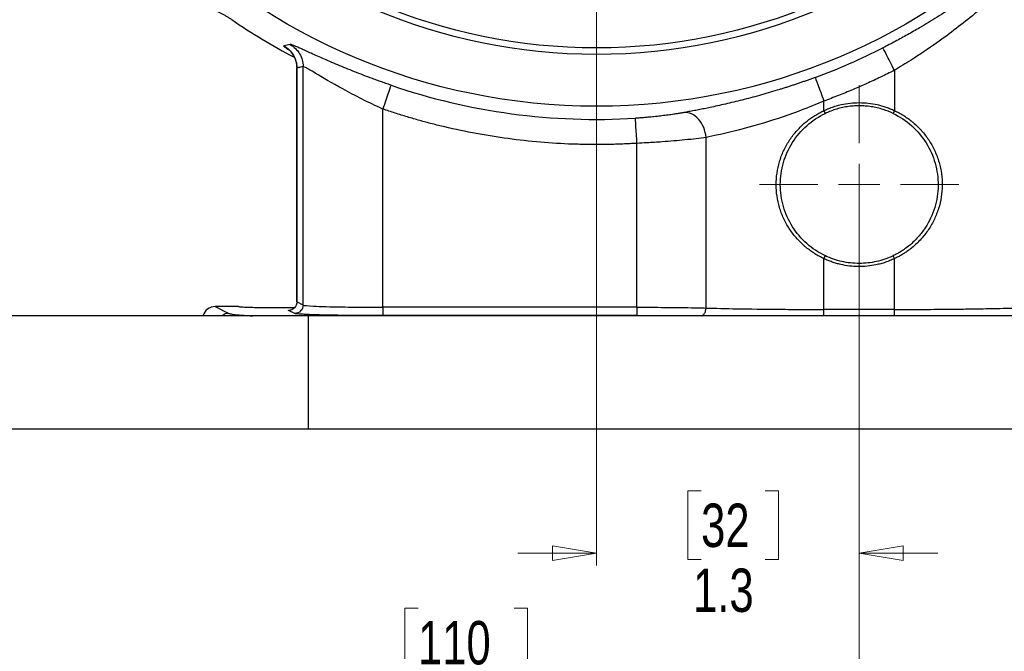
# Model space of a CAD drawing. Header units: inches. Extents: x 0.6 to 16.3, y 0.2 to 11.5.
# Tile 3 of 20: x 2.2 to 5.3, y 4 to 6.1. Entities that reach past the tile are written whole.
import ezdxf

# ---------------------------------------------------------------- set-up
doc = ezdxf.new("R2010")
doc.units = ezdxf.units.IN
doc.header["$MEASUREMENT"] = 0
doc.styles.add('SLDTEXTSTYLE0', font='TXT', dxfattribs={"width": 0.75})
doc.dimstyles.new('SLDDIMSTYLE0', dxfattribs={"dimtxt": 0.137795, "dimasz": 0.14, "dimexe": 0, "dimexo": 0.0625, "dimgap": 0.034449, "dimtad": 0, "dimdec": 1, "dimlfac": 1.5, "dimrnd": 1e-09, "dimzin": 12, "dimdsep": 46, "dimtxsty": 'SLDTEXTSTYLE0', "dimblk1": 'CLOSED', "dimblk2": 'CLOSED', "dimsah": 1, "dimcen": 0.09, "dimadec": 0, "dimazin": 3, "dimtfac": 1, "dimtdec": 1, "dimtofl": 0, "dimtmove": 0, "dimatfit": 3, "dimldrblk": 'CLOSED', "dimfxl": 0, "dimfrac": 2, "dimtolj": 1, "dimtzin": 12, "dimarcsym": 0})
doc.dimstyles.new('SLDDIMSTYLE2', dxfattribs={"dimtxt": 0.137795, "dimasz": 0.14, "dimexe": 0, "dimexo": 0.0625, "dimgap": 0.034449, "dimtad": 0, "dimdec": 1, "dimlfac": 1.5, "dimrnd": 1e-09, "dimzin": 12, "dimdsep": 46, "dimtxsty": 'SLDTEXTSTYLE0', "dimblk1": 'CLOSED', "dimblk2": 'CLOSED', "dimsah": 1, "dimcen": 0.09, "dimadec": 0, "dimazin": 3, "dimtfac": 1, "dimtofl": 0, "dimtmove": 0, "dimatfit": 3, "dimldrblk": 'CLOSED', "dimfxl": 0, "dimfrac": 2, "dimtolj": 1, "dimtzin": 12, "dimarcsym": 0})
doc.dimstyles.new('SLDDIMSTYLE4', dxfattribs={"dimtxt": 0.137795, "dimasz": 0.14, "dimexe": 0, "dimexo": 0.0625, "dimgap": 0.034449, "dimtad": 0, "dimtih": 1, "dimtoh": 1, "dimdec": 1, "dimlfac": 1.5, "dimrnd": 1e-09, "dimzin": 12, "dimdsep": 46, "dimtxsty": 'SLDTEXTSTYLE0', "dimblk1": 'CLOSED', "dimblk2": 'CLOSED', "dimsah": 1, "dimcen": 0.09, "dimadec": 0, "dimazin": 3, "dimtfac": 1, "dimtdec": 1, "dimtofl": 0, "dimtmove": 0, "dimatfit": 3, "dimldrblk": 'CLOSED', "dimfxl": 0, "dimfrac": 2, "dimtolj": 1, "dimtzin": 12, "dimarcsym": 0})
doc.dimstyles.new('SLDDIMSTYLE5', dxfattribs={"dimtxt": 0.137795, "dimasz": 0.14, "dimexe": 0, "dimexo": 0.0625, "dimgap": 0.034449, "dimtad": 0, "dimdec": 1, "dimlfac": 1.5, "dimrnd": 1e-09, "dimzin": 12, "dimdsep": 46, "dimtxsty": 'SLDTEXTSTYLE0', "dimblk1": 'CLOSED', "dimblk2": 'CLOSED', "dimsah": 1, "dimcen": 0.09, "dimadec": 0, "dimazin": 3, "dimtfac": 1, "dimtmove": 0, "dimatfit": 0, "dimldrblk": 'CLOSED', "dimfxl": 0, "dimfrac": 2, "dimtolj": 1, "dimtzin": 12, "dimarcsym": 0})

# ---------------------------------------------------------------- blocks, each defined once
blk = doc.blocks.new('_Closed')
at = {"color": 0, "linetype": 'ByBlock', "lineweight": -2}
for p, q in [((-1, 0.166667), (0, 0)), ((-1, 0.166667), (-1, -0.166667)), ((0, 0), (-1, -0.166667)), ((0, 0), (-1, 0))]:
    blk.add_line(p, q, dxfattribs=at)
blk = doc.blocks.new('_D_5')
at = {"color": 7, "linetype": 'Continuous', "lineweight": 0}
for p, q in [((3.3014, 9.8005), (1.2187, 9.8005)), ((1.2581, 9.8005), (1.2581, 9.1359)), ((1.1054, 9.1079), (1.0634, 9.1079)), ((1.0634, 9.1079), (1.0634, 8.8892)), ((1.4108, 9.1079), (1.4528, 9.1079)), ((1.4528, 9.1079), (1.4528, 8.8892)), ((1.0634, 8.8892), (1.1054, 8.8892)), ((1.4528, 8.8892), (1.4108, 8.8892)), ((1.2581, 4.7508), (1.2581, 8.683)), ((1.8519, 4.7508), (1.2187, 4.7508))]:
    blk.add_line(p, q, dxfattribs=at)
at = {"color": 7, "linetype": 'Continuous', "lineweight": 18, "xscale": 0.14, "yscale": 0.14}
for p, rotation in [((1.2581, 9.8005), 90.0000000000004), ((1.2581, 4.7508), 270.0000000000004)]:
    blk.add_blockref('_Closed', p, dxfattribs=dict(at, rotation=rotation))
at = {"color": 7, "linetype": 'Continuous', "lineweight": 18, "char_height": 0.1378, "attachment_point": 1, "style": 'SLDTEXTSTYLE0'}
for s, insert in [('192', (1.1054, 9.0668)), ('7.6', (1.1308, 8.8606))]:
    blk.add_mtext(s, dxfattribs=dict(at, insert=insert))
blk = doc.blocks.new('_D_6')
at = {"color": 7, "linetype": 'Continuous', "lineweight": 0}
for p, q in [((1.9649, 7.1492), (1.9649, 3.9449)), ((4.8515, 5.4881), (4.8515, 3.9449)), ((3.4518, 4.1828), (3.4098, 4.1828)), ((3.4098, 4.1828), (3.4098, 3.964)), ((3.7572, 4.1828), (3.7992, 4.1828)), ((3.7992, 4.1828), (3.7992, 3.964)), ((1.9649, 3.9843), (3.289, 3.9843)), ((4.8515, 3.9843), (3.9201, 3.9843)), ((3.4098, 3.964), (3.4518, 3.964)), ((3.7992, 3.964), (3.7572, 3.964))]:
    blk.add_line(p, q, dxfattribs=at)
at = {"color": 7, "linetype": 'Continuous', "lineweight": 18, "xscale": 0.14, "yscale": 0.14, "rotation": 180.0000000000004}
blk.add_blockref('_Closed', (1.9649, 3.9843), dxfattribs=at)
at = {"color": 7, "linetype": 'Continuous', "lineweight": 18, "xscale": 0.14, "yscale": 0.14}
blk.add_blockref('_Closed', (4.8515, 3.9843), dxfattribs=at)
at = {"color": 7, "linetype": 'Continuous', "lineweight": 18, "char_height": 0.1378, "attachment_point": 1, "style": 'SLDTEXTSTYLE0'}
for s, insert in [('110', (3.4518, 4.1416)), ('4.3', (3.4772, 3.9355))]:
    blk.add_mtext(s, dxfattribs=dict(at, insert=insert))
blk = doc.blocks.new('_D_7')
at = {"color": 7, "linetype": 'Continuous', "lineweight": 0}
for p, q in [((4.8515, 5.1721), (4.8515, 3.3728)), ((1.7715, 4.7114), (1.7715, 3.3728)), ((2.8424, 3.6106), (2.8005, 3.6106)), ((2.8005, 3.6106), (2.8005, 3.3919)), ((3.1479, 3.6106), (3.1899, 3.6106)), ((3.1899, 3.6106), (3.1899, 3.3919)), ((1.7715, 3.4122), (2.6796, 3.4122)), ((4.8515, 3.4122), (3.3107, 3.4122)), ((2.8005, 3.3919), (2.8424, 3.3919)), ((3.1899, 3.3919), (3.1479, 3.3919))]:
    blk.add_line(p, q, dxfattribs=at)
at = {"color": 7, "linetype": 'Continuous', "lineweight": 18, "xscale": 0.14, "yscale": 0.14, "rotation": 180.0000000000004}
blk.add_blockref('_Closed', (1.7715, 3.4122, -1.0652), dxfattribs=at)
at = {"color": 7, "linetype": 'Continuous', "lineweight": 18, "xscale": 0.14, "yscale": 0.14}
blk.add_blockref('_Closed', (4.8515, 3.4122, -1.0652), dxfattribs=at)
at = {"color": 7, "linetype": 'Continuous', "lineweight": 18, "char_height": 0.1378, "attachment_point": 1, "style": 'SLDTEXTSTYLE0'}
for s, insert in [('117', (2.8424, 3.5695)), ('4.6', (2.8679, 3.3633))]:
    blk.add_mtext(s, dxfattribs=dict(at, insert=insert))
blk = doc.blocks.new('_D_8')
at = {"color": 7, "linetype": 'Continuous', "lineweight": 0}
for p, q in [((4.0182, 7.179), (4.0182, 4.3177)), ((4.8515, 5.1721), (4.8515, 4.3177)), ((4.35, 4.5555), (4.308, 4.5555)), ((4.308, 4.5555), (4.308, 4.3368)), ((4.5537, 4.5555), (4.5956, 4.5555)), ((4.5956, 4.5555), (4.5956, 4.3368)), ((4.0182, 4.3571), (3.7682, 4.3571)), ((4.8515, 4.3571), (5.1015, 4.3571)), ((4.308, 4.3368), (4.35, 4.3368)), ((4.5956, 4.3368), (4.5537, 4.3368))]:
    blk.add_line(p, q, dxfattribs=at)
at = {"color": 7, "linetype": 'Continuous', "lineweight": 18, "xscale": 0.14, "yscale": 0.14}
blk.add_blockref('_Closed', (4.0182, 4.3571, -1.0652), dxfattribs=at)
at = {"color": 7, "linetype": 'Continuous', "lineweight": 18, "xscale": 0.14, "yscale": 0.14, "rotation": 180.0000000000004}
blk.add_blockref('_Closed', (4.8515, 4.3571, -1.0652), dxfattribs=at)
at = {"color": 7, "linetype": 'Continuous', "lineweight": 18, "char_height": 0.1378, "attachment_point": 1, "style": 'SLDTEXTSTYLE0'}
for s, insert in [('32', (4.35, 4.5144)), ('1.3', (4.3246, 4.3082))]:
    blk.add_mtext(s, dxfattribs=dict(at, insert=insert))
blk = doc.blocks.new('_D_9')
at = {"color": 7, "linetype": 'Continuous', "lineweight": 0}
for p, q in [((4.8515, 5.1721), (4.8515, 3.3728)), ((7.9315, 4.7114), (7.9315, 3.3728)), ((6.4005, 3.6106), (6.3585, 3.6106)), ((6.3585, 3.6106), (6.3585, 3.3919)), ((6.706, 3.6106), (6.748, 3.6106)), ((6.748, 3.6106), (6.748, 3.3919)), ((4.8515, 3.4122), (6.2377, 3.4122)), ((7.9315, 3.4122), (6.8688, 3.4122)), ((6.3585, 3.3919), (6.4005, 3.3919)), ((6.748, 3.3919), (6.706, 3.3919))]:
    blk.add_line(p, q, dxfattribs=at)
at = {"color": 7, "linetype": 'Continuous', "lineweight": 18, "xscale": 0.14, "yscale": 0.14, "rotation": 180.0000000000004}
blk.add_blockref('_Closed', (4.8515, 3.4122, -1.0652), dxfattribs=at)
at = {"color": 7, "linetype": 'Continuous', "lineweight": 18, "xscale": 0.14, "yscale": 0.14}
blk.add_blockref('_Closed', (7.9315, 3.4122, -1.0652), dxfattribs=at)
at = {"color": 7, "linetype": 'Continuous', "lineweight": 18, "char_height": 0.1378, "attachment_point": 1, "style": 'SLDTEXTSTYLE0'}
for s, insert in [('117', (6.4005, 3.5695)), ('4.6', (6.426, 3.3633))]:
    blk.add_mtext(s, dxfattribs=dict(at, insert=insert))
blk = doc.blocks.new('_D_10')
at = {"color": 7, "linetype": 'Continuous', "lineweight": 0}
for p, q in [((3.45, 7.7472), (1.5074, 7.7472)), ((1.5468, 7.7472), (1.5468, 6.234)), ((1.3941, 6.206), (1.3521, 6.206)), ((1.3521, 6.206), (1.3521, 5.9873)), ((1.6995, 6.206), (1.7415, 6.206)), ((1.7415, 6.206), (1.7415, 5.9873)), ((1.3521, 5.9873), (1.3941, 5.9873)), ((1.7415, 5.9873), (1.6995, 5.9873)), ((1.5468, 4.7508), (1.5468, 5.7811)), ((1.7322, 4.7508), (1.5074, 4.7508))]:
    blk.add_line(p, q, dxfattribs=at)
at = {"color": 7, "linetype": 'Continuous', "lineweight": 18, "xscale": 0.14, "yscale": 0.14}
for p, rotation in [((1.5468, 7.7472, -1.0652), 90.0000000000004), ((1.5468, 4.7508, -1.0652), 270.0000000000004)]:
    blk.add_blockref('_Closed', p, dxfattribs=dict(at, rotation=rotation))
at = {"color": 7, "linetype": 'Continuous', "lineweight": 18, "char_height": 0.1378, "attachment_point": 1, "style": 'SLDTEXTSTYLE0'}
for s, insert in [('114', (1.3941, 6.1649)), ('4.5', (1.4195, 5.9587))]:
    blk.add_mtext(s, dxfattribs=dict(at, insert=insert))
blk = doc.blocks.new('SW_CENTERMARKSYMBOL_1')
at = {"color": 0, "linetype": 'Continuous', "lineweight": 18}
for p, q in [((0, 0.1312), (0, 0.316)), ((0, 0), (0, 0.0656)), ((-0.1312, 0), (-0.316, 0)), ((0, 0), (-0.0656, 0)), ((0, 0), (0, -0.0656)), ((0, 0), (0.0656, 0)), ((0.1312, 0), (0.316, 0)), ((0, -0.1312), (0, -0.316))]:
    blk.add_line(p, q, dxfattribs=at)

msp = doc.modelspace()

# ---------------------------------------------------------------- linework, layer by layer
at = {"color": 7, "linetype": 'Continuous', "lineweight": 25}
for p, q in [((3.0672, 5.8982), (3.0672, 5.1547)), ((3.0675, 5.1548), (3.0675, 5.8981)), ((3.0873, 5.1449), (3.0873, 5.9023)), ((4.9633, 5.8906), (4.9633, 5.7626)), ((4.7398, 5.7626), (4.7398, 5.7928)), ((3.3403, 5.138), (3.3403, 5.7674)), ((4.7441, 5.7536), (4.7398, 5.7626)), ((4.9633, 5.7626), (4.959, 5.7536)), ((4.1465, 5.138), (4.1465, 5.6585)), ((4.3658, 5.1356), (4.3658, 5.677)), ((4.7398, 5.2923), (4.7441, 5.3014)), ((4.7398, 5.131), (4.7398, 5.2923)), ((4.9633, 5.2923), (4.959, 5.3014)), ((4.9633, 5.131), (4.9633, 5.2923)), ((3.0873, 5.1449), (3.0675, 5.1548)), ((2.8082, 5.1405), (2.852, 5.1186)), ((2.8825, 5.1405), (2.8082, 5.1405)), ((3.0607, 5.1183), (3.0409, 5.1282)), ((4.1465, 5.138), (3.3403, 5.138)), ((4.9633, 5.131), (4.7398, 5.131)), ((3.1049, 5.1108), (1.7715, 5.1108)), ((3.1049, 4.7508), (3.1049, 5.1108)), ((6.5982, 5.1108), (3.1049, 5.1108)), ((4.1465, 5.1113), (3.3403, 5.1113)), ((3.1049, 4.7508), (1.7715, 4.7508)), ((6.5982, 4.7508), (3.1049, 4.7508))]:
    msp.add_line(p, q, dxfattribs=at)
for radius in [1.9709, 1.8063, 1.7857]:
    msp.add_circle((4.0182, 7.7472), radius, dxfattribs=at)
for radius, start, end in [(2.0533, 235.6839, 242.1326), (2.0034, 290.2646, 296.9778), (2.0127, 251.0991, 273.5144)]:
    msp.add_arc((4.0182, 7.7472), radius, start, end, dxfattribs=at)
msp.add_ellipse((2.8082, 5.1004), major_axis=(0.0358, -0.0179), ratio=0.998288, start_param=2.034855, end_param=3.343982, dxfattribs=at)
for points, knots in [([(5.3371, 6.2305), (5.3345, 6.2284), (5.3292, 6.2241), (5.3212, 6.2177), (5.313, 6.2111), (5.3046, 6.2045), (5.2961, 6.1978), (5.2874, 6.191), (5.2785, 6.1841), (5.2695, 6.1772), (5.2603, 6.1702), (5.2387, 6.1541), (5.2035, 6.1285), (5.1527, 6.0935), (5.0993, 6.059), (5.0559, 6.0327), (5.0242, 6.0143), (5.0049, 6.0034), (4.9855, 5.9927), (4.9661, 5.9822), (4.9466, 5.9719), (4.9335, 5.9652), (4.927, 5.9618)], [0, 0, 0, 0, 0.024883, 0.049809, 0.074786, 0.099822, 0.124926, 0.150106, 0.175371, 0.200728, 0.226185, 0.251751, 0.376957, 0.502103, 0.6272, 0.751362, 0.793385, 0.835119, 0.876606, 0.917887, 0.959004, 1, 1, 1, 1]), ([(5.3307, 6.1702), (5.2974, 6.1385), (5.2592, 6.1041), (5.1801, 6.0386), (5.1402, 6.0078), (5.0712, 5.9589), (5.0438, 5.9405), (4.9985, 5.9118), (4.9809, 5.901), (4.9633, 5.8906)], [0, 0, 0, 0, 0.746069, 0.746069, 1.418582, 1.418582, 1.838902, 1.838902, 2.101602, 2.101602, 2.101602, 2.101602]), ([(2.8606, 6.0513), (2.8579, 6.0531), (2.8526, 6.0566), (2.8444, 6.0617), (2.8361, 6.0665), (2.8276, 6.0711), (2.819, 6.0755), (2.8103, 6.0796), (2.8015, 6.0834), (2.7926, 6.087), (2.7835, 6.0903), (2.7744, 6.0934), (2.7652, 6.0962), (2.7559, 6.0988), (2.7466, 6.101), (2.7372, 6.103), (2.7277, 6.1047), (2.7182, 6.1062), (2.7086, 6.1074), (2.699, 6.1083), (2.6894, 6.1089), (2.6798, 6.1092), (2.6702, 6.1093), (2.6605, 6.1091), (2.6509, 6.1086), (2.6445, 6.108), (2.6413, 6.1078)], [0, 0, 0, 0, 0.041668, 0.083337, 0.125006, 0.166675, 0.208344, 0.250014, 0.291682, 0.33335, 0.375017, 0.416682, 0.458346, 0.500009, 0.541671, 0.583335, 0.624999, 0.666665, 0.708332, 0.75, 0.791667, 0.833335, 0.875002, 0.916669, 0.958334, 1, 1, 1, 1]), ([(3.3662, 5.843), (3.3634, 5.844), (3.3577, 5.846), (3.3492, 5.8489), (3.3408, 5.8519), (3.3323, 5.8549), (3.3239, 5.8579), (3.3155, 5.861), (3.3001, 5.8667), (3.2781, 5.875), (3.2499, 5.886), (3.2227, 5.897), (3.188, 5.9114), (3.148, 5.9288), (3.1139, 5.9441), (3.0911, 5.9544), (3.0763, 5.961), (3.0642, 5.9662), (3.0565, 5.9694), (3.0517, 5.9711), (3.049, 5.972), (3.0469, 5.9724), (3.0462, 5.9724), (3.0459, 5.9724)], [0, 0, 0, 0, 0.017433, 0.034864, 0.052305, 0.069768, 0.087265, 0.104808, 0.122409, 0.183768, 0.245268, 0.307124, 0.368893, 0.493333, 0.618657, 0.682108, 0.745089, 0.808835, 0.872178, 0.904203, 0.936119, 0.96802, 1, 1, 1, 1]), ([(3.0479, 5.9497), (3.0478, 5.9497), (3.0474, 5.9498), (3.051, 5.9458), (3.0558, 5.939), (3.0607, 5.9299), (3.0658, 5.9161), (3.0666, 5.9051), (3.0672, 5.8977)], [0, 0, 0, 0, 0.156934, 0.352609, 0.499649, 0.623568, 0.744667, 1, 1, 1, 1]), ([(3.0873, 5.9023), (3.0859, 5.902), (3.0845, 5.9017), (3.0806, 5.9008), (3.078, 5.9003), (3.0738, 5.8994), (3.0722, 5.8991), (3.0695, 5.8985), (3.0685, 5.8983), (3.0675, 5.8981)], [-1.301885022, -1.301885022, -1.301885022, -1.301885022, -1.300192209, -1.300192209, -1.297065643, -1.297065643, -1.295111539, -1.295111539, -1.293890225, -1.293890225, -1.293890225, -1.293890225]), ([(3.3403, 5.7674), (3.2957, 5.7875), (3.2516, 5.8099), (3.1784, 5.8503), (3.1481, 5.8684), (3.112, 5.8899), (3.1015, 5.8961), (3.0907, 5.9015), (3.0882, 5.9025), (3.0873, 5.9023)], [0, 0, 0, 0, 0.709491, 0.709491, 1.349033, 1.349033, 1.748746, 1.748746, 1.998567, 1.998567, 1.998567, 1.998567]), ([(4.9633, 5.8906), (4.956, 5.8869), (4.9415, 5.8796), (4.9195, 5.8689), (4.8975, 5.8585), (4.8753, 5.8483), (4.853, 5.8384), (4.8306, 5.8287), (4.808, 5.8193), (4.7854, 5.8102), (4.7626, 5.8014), (4.7474, 5.7957), (4.7398, 5.7928)], [0, 0, 0, 0, 0.100082, 0.20011, 0.300096, 0.400055, 0.5, 0.599945, 0.699904, 0.79989, 0.899918, 1, 1, 1, 1]), ([(4.7121, 5.8678), (4.7082, 5.8664), (4.7006, 5.8636), (4.6892, 5.8595), (4.6777, 5.8554), (4.6663, 5.8515), (4.6549, 5.8476), (4.6435, 5.8437), (4.6321, 5.84), (4.6208, 5.8363), (4.6095, 5.8327), (4.5829, 5.8244), (4.5415, 5.8121), (4.4864, 5.7973), (4.4334, 5.7844), (4.3933, 5.7755), (4.3647, 5.7695), (4.3462, 5.7658), (4.3284, 5.7623), (4.3112, 5.7591), (4.3004, 5.7571), (4.295, 5.7562)], [0, 0, 0, 0, 0.024981, 0.049885, 0.074724, 0.099508, 0.124247, 0.148951, 0.173631, 0.198297, 0.222961, 0.247632, 0.372188, 0.496187, 0.621572, 0.746869, 0.797499, 0.84803, 0.898558, 0.949183, 1, 1, 1, 1]), ([(4.7398, 5.7928), (4.6916, 5.7722), (4.6427, 5.7537), (4.5524, 5.7237), (4.5109, 5.7117), (4.4481, 5.6954), (4.4251, 5.6899), (4.3904, 5.6822), (4.3777, 5.6794), (4.3658, 5.677)], [0, 0, 0, 0, 0.680024, 0.680024, 1.293004, 1.293004, 1.676117, 1.676117, 1.915562, 1.915562, 1.915562, 1.915562]), ([(4.7398, 5.7626), (4.7423, 5.7638), (4.7473, 5.7661), (4.7549, 5.7692), (4.7626, 5.7722), (4.7704, 5.7749), (4.7783, 5.7773), (4.7862, 5.7795), (4.8009, 5.7831), (4.8226, 5.7867), (4.8515, 5.7883), (4.8804, 5.7867), (4.9042, 5.7827), (4.9228, 5.778), (4.9366, 5.7736), (4.9501, 5.7686), (4.9589, 5.7646), (4.9633, 5.7626)], [0, 0, 0, 0, 0.03583, 0.071568, 0.107248, 0.142908, 0.178584, 0.21431, 0.250124, 0.375037, 0.500011, 0.624922, 0.749897, 0.812483, 0.874901, 0.937342, 1, 1, 1, 1]), ([(4.1465, 5.6585), (4.1389, 5.6581), (4.1238, 5.6572), (4.1011, 5.6562), (4.0785, 5.6554), (4.0558, 5.6549), (4.0331, 5.6546), (4.0104, 5.6545), (3.9878, 5.6547), (3.9651, 5.6552), (3.9158, 5.6567), (3.8399, 5.6613), (3.7379, 5.6726), (3.6366, 5.6888), (3.5564, 5.7057), (3.4967, 5.7204), (3.4573, 5.731), (3.4181, 5.7423), (3.379, 5.7544), (3.3532, 5.7631), (3.3403, 5.7674)], [0, 0, 0, 0, 0.027729, 0.055447, 0.083156, 0.11086, 0.138562, 0.166265, 0.193972, 0.221687, 0.249413, 0.374699, 0.500001, 0.625287, 0.750589, 0.800482, 0.850351, 0.900214, 0.950091, 1, 1, 1, 1]), ([(4.295, 5.7562), (4.2934, 5.7559), (4.2902, 5.7553), (4.2851, 5.7544), (4.2799, 5.7536), (4.2745, 5.7527), (4.2689, 5.7518), (4.2593, 5.7503), (4.2453, 5.7483), (4.226, 5.7459), (4.2058, 5.7436), (4.1871, 5.7418), (4.1705, 5.7403), (4.1561, 5.7392), (4.1464, 5.7386), (4.1416, 5.7383)], [0, 0, 0, 0, 0.042178, 0.084248, 0.12626, 0.168266, 0.210317, 0.252463, 0.377811, 0.50283, 0.627604, 0.751693, 0.834672, 0.917293, 1, 1, 1, 1]), ([(4.7398, 5.2923), (4.7373, 5.2935), (4.7323, 5.2959), (4.7249, 5.2998), (4.7177, 5.3038), (4.7106, 5.3081), (4.7037, 5.3126), (4.6969, 5.3174), (4.6902, 5.3223), (4.6837, 5.3274), (4.67, 5.339), (4.6506, 5.3584), (4.6285, 5.3879), (4.6108, 5.4202), (4.5978, 5.4547), (4.5899, 5.4907), (4.5873, 5.5275), (4.5899, 5.5643), (4.5978, 5.6002), (4.6108, 5.6347), (4.6285, 5.667), (4.6506, 5.6965), (4.6716, 5.7175), (4.6888, 5.7317), (4.7009, 5.7405), (4.7134, 5.7486), (4.7263, 5.7561), (4.7353, 5.7604), (4.7398, 5.7626)], [0, 0, 0, 0, 0.014042, 0.028047, 0.042027, 0.055995, 0.069966, 0.083952, 0.097967, 0.112024, 0.126136, 0.188817, 0.251292, 0.313882, 0.375847, 0.438108, 0.500006, 0.561892, 0.624166, 0.686129, 0.748721, 0.811194, 0.873877, 0.899235, 0.924449, 0.949596, 0.974754, 1, 1, 1, 1]), ([(4.7441, 5.3014), (4.7227, 5.3115), (4.7028, 5.3247), (4.6677, 5.3559), (4.6524, 5.3739), (4.6274, 5.4135), (4.6176, 5.4351), (4.6045, 5.4803), (4.6012, 5.5039), (4.6012, 5.5511), (4.6045, 5.5747), (4.6177, 5.6198), (4.6274, 5.6414), (4.6524, 5.681), (4.6677, 5.699), (4.7028, 5.7302), (4.7227, 5.7434), (4.7441, 5.7536)], [0, 0, 0, 0, 0.125, 0.125, 0.25, 0.25, 0.375, 0.375, 0.5, 0.5, 0.625, 0.625, 0.75, 0.75, 0.875, 0.875, 1, 1, 1, 1]), ([(4.959, 5.7536), (4.9488, 5.7584), (4.9383, 5.7626), (4.9214, 5.7679), (4.9152, 5.7697), (4.9027, 5.7726), (4.8963, 5.7738), (4.8836, 5.7758), (4.8772, 5.7766), (4.8644, 5.7776), (4.858, 5.7778), (4.8509, 5.7778), (4.8503, 5.7778), (4.8438, 5.7777), (4.838, 5.7775), (4.8258, 5.7766), (4.8194, 5.7758), (4.8067, 5.7738), (4.8004, 5.7726), (4.7878, 5.7697), (4.7816, 5.7679), (4.7694, 5.764), (4.7633, 5.7618), (4.7529, 5.7576), (4.7484, 5.7556), (4.7441, 5.7536)], [3.1916112, 3.1916112, 3.1916112, 3.1916112, 3.3255438, 3.3255438, 3.4020282, 3.4020282, 3.4785126, 3.4785126, 3.554997, 3.554997, 3.6314814, 3.6314814, 3.6390293, 3.6390293, 3.7079658, 3.7079658, 3.7844502, 3.7844502, 3.8609347, 3.8609347, 3.9374191, 3.9374191, 4.0139035, 4.0139035, 4.0713673, 4.0713673, 4.0713673, 4.0713673]), ([(4.959, 5.7536), (4.9805, 5.7433), (5.0006, 5.73), (5.0359, 5.6984), (5.0513, 5.6801), (5.0764, 5.64), (5.086, 5.6182), (5.0989, 5.5725), (5.1021, 5.5487), (5.1016, 5.501), (5.0979, 5.4773), (5.0841, 5.4319), (5.0739, 5.4102), (5.0546, 5.3806), (5.0474, 5.3711), (5.0308, 5.3523), (5.0211, 5.3428), (5.0062, 5.3305), (5.0012, 5.3267), (4.9936, 5.3214), (4.9911, 5.3197), (4.9865, 5.3166), (4.9843, 5.3152), (4.9783, 5.3116), (4.9749, 5.3096), (4.9697, 5.3068), (4.9679, 5.3058), (4.9639, 5.3038), (4.9616, 5.3026), (4.959, 5.3014)], [0, 0, 0, 0, 0.125, 0.125, 0.25, 0.25, 0.375, 0.375, 0.5, 0.5, 0.625, 0.625, 0.75, 0.75, 0.8125, 0.8125, 0.875, 0.875, 0.90625, 0.90625, 0.921875, 0.921875, 0.9375, 0.9375, 0.96875, 0.96875, 0.984375, 0.984375, 1, 1, 1, 1]), ([(4.9633, 5.7626), (4.9658, 5.7614), (4.9709, 5.759), (4.9783, 5.7551), (4.9856, 5.751), (4.9927, 5.7466), (4.9997, 5.7421), (5.0065, 5.7373), (5.0133, 5.7323), (5.0198, 5.7271), (5.0336, 5.7154), (5.0531, 5.6958), (5.0753, 5.6658), (5.093, 5.6332), (5.1058, 5.5983), (5.1135, 5.5619), (5.1158, 5.5247), (5.1127, 5.4876), (5.1042, 5.4515), (5.0907, 5.4168), (5.0753, 5.3898), (5.0607, 5.3695), (5.0481, 5.3545), (5.0342, 5.3402), (5.0206, 5.3283), (5.0083, 5.3188), (4.9976, 5.3114), (4.9865, 5.3044), (4.9751, 5.298), (4.9672, 5.2942), (4.9633, 5.2923)], [0, 0, 0, 0, 0.014172, 0.028304, 0.042412, 0.056507, 0.070605, 0.084719, 0.098861, 0.113047, 0.12729, 0.190548, 0.253586, 0.316749, 0.379272, 0.442091, 0.504564, 0.567002, 0.629862, 0.69233, 0.755584, 0.787807, 0.820056, 0.854849, 0.889481, 0.911687, 0.933789, 0.955841, 0.977894, 1, 1, 1, 1]), ([(4.3658, 5.677), (4.3465, 5.6745), (4.3236, 5.6718), (4.2761, 5.6671), (4.2516, 5.665), (4.2103, 5.662), (4.194, 5.661), (4.1672, 5.6595), (4.1568, 5.659), (4.1465, 5.6585)], [0, 0, 0, 0, 0.2442785, 0.2442785, 0.4644733, 0.4644733, 0.602095, 0.602095, 0.6881086, 0.6881086, 0.6881086, 0.6881086]), ([(4.9633, 5.2923), (4.9609, 5.2913), (4.9563, 5.2891), (4.9491, 5.2861), (4.9419, 5.2833), (4.9346, 5.2807), (4.9273, 5.2784), (4.9199, 5.2762), (4.9124, 5.2743), (4.8982, 5.2711), (4.877, 5.2679), (4.8488, 5.2666), (4.8206, 5.2684), (4.7974, 5.2725), (4.7792, 5.2772), (4.7658, 5.2815), (4.7526, 5.2865), (4.744, 5.2904), (4.7398, 5.2923)], [0, 0, 0, 0, 0.033584, 0.067077, 0.100508, 0.133907, 0.167305, 0.200729, 0.23421, 0.267778, 0.389758, 0.51179, 0.633761, 0.75579, 0.8169, 0.877851, 0.938825, 1, 1, 1, 1]), ([(4.959, 5.3014), (4.9421, 5.2934), (4.9244, 5.2873), (4.8884, 5.2792), (4.8702, 5.2771), (4.8329, 5.2771), (4.8145, 5.2792), (4.7786, 5.2873), (4.7609, 5.2934), (4.7441, 5.3014)], [0, 0, 0, 0, 0.25, 0.25, 0.5, 0.5, 0.75, 0.75, 1, 1, 1, 1]), ([(3.0672, 5.1555), (3.0671, 5.154), (3.067, 5.1511), (3.0659, 5.1466), (3.0639, 5.1422), (3.06, 5.1365), (3.0578, 5.1349), (3.0562, 5.1336)], [0, 0, 0, 0, 0.113433, 0.227954, 0.35435, 0.516579, 1, 1, 1, 1]), ([(2.8825, 5.1405), (2.8833, 5.1402), (2.8847, 5.1396), (2.8974, 5.1388), (2.9172, 5.138), (2.943, 5.1375), (2.9745, 5.1371), (3.0157, 5.1368), (3.0465, 5.137), (3.0605, 5.1371)], [0, 0, 0, 0, 0.12897, 0.241391, 0.415892, 0.524276, 0.629812, 0.831421, 1, 1, 1, 1]), ([(3.0873, 5.1449), (3.0873, 5.138), (3.0844, 5.131), (3.0746, 5.1212), (3.0677, 5.1183), (3.0607, 5.1183)], [0, 0, 0, 0, 0.5, 0.5, 1, 1, 1, 1]), ([(3.0874, 5.1449), (3.0895, 5.1438), (3.1007, 5.1427), (3.142, 5.1406), (3.174, 5.1396), (3.2359, 5.1386), (3.262, 5.1383), (3.3058, 5.138), (3.3231, 5.138), (3.3403, 5.138)], [0, 0, 0, 0, 0.465212, 0.465212, 0.987734, 0.987734, 1.31431, 1.31431, 1.51842, 1.51842, 1.51842, 1.51842]), ([(4.1465, 5.138), (4.1465, 5.1311), (4.1465, 5.1243), (4.1465, 5.1145), (4.1465, 5.1115), (4.1465, 5.1113)], [0, 0, 0, 0, 0.5, 0.5, 1, 1, 1, 1]), ([(4.1465, 5.138), (4.1686, 5.138), (4.1907, 5.1379), (4.2415, 5.1376), (4.2697, 5.1374), (4.3117, 5.1368), (4.3269, 5.1365), (4.3498, 5.136), (4.3581, 5.1358), (4.3658, 5.1356)], [0.0000012, 0.0000012, 0.0000012, 0.0000012, 0.2264039, 0.2264039, 0.5332152, 0.5332152, 0.7249723, 0.7249723, 0.8448205, 0.8448205, 0.8448205, 0.8448205]), ([(4.3658, 5.1356), (4.3948, 5.1347), (4.4281, 5.1339), (4.5047, 5.1325), (4.5488, 5.132), (4.6238, 5.1314), (4.6535, 5.1312), (4.7021, 5.131), (4.7209, 5.131), (4.7398, 5.131)], [0, 0, 0, 0, 0.2618208, 0.2618208, 0.5510605, 0.5510605, 0.7318354, 0.7318354, 0.8448197, 0.8448197, 0.8448197, 0.8448197]), ([(4.9633, 5.131), (4.9818, 5.131), (5.0003, 5.131), (5.0505, 5.1312), (5.082, 5.1314), (5.1317, 5.1318), (5.1505, 5.132), (5.1778, 5.1323), (5.1868, 5.1325), (5.2099, 5.1328), (5.2237, 5.133), (5.2585, 5.1336), (5.2789, 5.1341), (5.3118, 5.1349), (5.3249, 5.1353), (5.3372, 5.1356)], [0, 0, 0, 0, 0.1110913, 0.1110913, 0.3032811, 0.3032811, 0.4233998, 0.4233998, 0.4834591, 0.4834591, 0.579554, 0.579554, 0.7333058, 0.7333058, 0.8448204, 0.8448204, 0.8448204, 0.8448204]), ([(3.3403, 5.1113), (3.3375, 5.1113), (3.332, 5.1113), (3.3237, 5.1113), (3.3155, 5.1114), (3.3072, 5.1114), (3.299, 5.1114), (3.2849, 5.1115), (3.2651, 5.1116), (3.2398, 5.1118), (3.2151, 5.1121), (3.183, 5.1126), (3.1463, 5.1133), (3.1159, 5.1142), (3.0963, 5.115), (3.0841, 5.1157), (3.0745, 5.1163), (3.0682, 5.1169), (3.0642, 5.1174), (3.0618, 5.1178), (3.0611, 5.1181), (3.0607, 5.1183)], [0, 0, 0, 0, 0.0195504, 0.0390647, 0.0585601, 0.0780538, 0.0975629, 0.1171046, 0.1789008, 0.2407299, 0.3049228, 0.3691505, 0.4999528, 0.630764, 0.6949691, 0.7592091, 0.8210226, 0.8828692, 0.9219146, 0.9609124, 1, 1, 1, 1])]:
    msp.add_open_spline(points, degree=3, knots=knots, dxfattribs=at)
at = {"color": 8, "linetype": 'Continuous', "lineweight": 25}
for points, knots in [([(3.0461, 5.9523), (3.0414, 5.9554), (3.0261, 5.9652), (3.0264, 5.9668), (3.0266, 5.968)], [0, 0, 0, 0, 0.307025, 1, 1, 1, 1]), ([(3.0409, 5.1282), (3.0402, 5.1288), (3.0394, 5.1296), (3.0495, 5.1303), (3.0514, 5.1304)], [0, 0, 0, 0, 0.819203, 1, 1, 1, 1]), ([(4.3522, 5.1108), (4.3526, 5.1109), (4.3556, 5.1117), (4.3602, 5.1167), (4.3648, 5.1252), (4.3655, 5.1322), (4.3658, 5.1356)], [0, 0, 0, 0, 0.053222, 0.368673, 0.684124, 1, 1, 1, 1]), ([(4.7398, 5.1108), (4.7398, 5.1113), (4.7398, 5.1137), (4.7398, 5.1208), (4.7398, 5.1276), (4.7398, 5.131)], [0, 0, 0, 0, 0.120371, 0.560185, 1, 1, 1, 1]), ([(4.9633, 5.1108), (4.9633, 5.1113), (4.9633, 5.1137), (4.9633, 5.1208), (4.9633, 5.1276), (4.9633, 5.131)], [0, 0, 0, 0, 0.120371, 0.560185, 1, 1, 1, 1]), ([(2.852, 5.1186), (2.8467, 5.1182), (2.8384, 5.1175), (2.832, 5.1125), (2.8297, 5.1108)], [0, 0, 0, 0, 0.647824, 1, 1, 1, 1]), ([(2.852, 5.1186), (2.8547, 5.1178), (2.8601, 5.1161), (2.8837, 5.1136), (2.9063, 5.1118), (2.9249, 5.1109), (2.9278, 5.1108)], [0, 0, 0, 0, 0.304606, 0.617976, 0.939606, 1, 1, 1, 1])]:
    msp.add_open_spline(points, degree=3, knots=knots, dxfattribs=at)
at = {"color": 7, "linetype": 'Continuous', "lineweight": 25}
for points in [[(3.0459, 5.9724), (3.0394, 5.9709), (3.033, 5.9694), (3.0266, 5.968)], [(3.0266, 5.968), (3.0389, 5.9611), (3.0598, 5.9406), (3.0675, 5.9123), (3.0675, 5.8981)], [(3.0459, 5.9724), (3.0583, 5.9655), (3.0795, 5.945), (3.0873, 5.9165), (3.0873, 5.9023)], [(4.9633, 5.8906), (4.954, 5.9088), (4.9355, 5.9452), (4.9273, 5.9612), (4.927, 5.9618)], [(3.3662, 5.843), (3.366, 5.8424), (3.3602, 5.8254), (3.3469, 5.7868), (3.3403, 5.7674)], [(4.7121, 5.8678), (4.7123, 5.8672), (4.7185, 5.8503), (4.7327, 5.812), (4.7398, 5.7928)], [(4.3658, 5.677), (4.3641, 5.6988), (4.3463, 5.7423), (4.3113, 5.7579), (4.295, 5.7562)], [(4.1465, 5.6585), (4.1452, 5.6789), (4.1427, 5.7197), (4.1416, 5.7376), (4.1416, 5.7383)], [(3.0675, 5.1548), (3.0675, 5.1479), (3.0617, 5.134), (3.0479, 5.1282), (3.0409, 5.1282)], [(3.3403, 5.138), (3.3403, 5.1311), (3.3403, 5.1174), (3.3403, 5.1115), (3.3403, 5.1113)]]:
    msp.add_open_spline(points, degree=3, dxfattribs=at)

# ---------------------------------------------------------------- block references
at = {"color": 7, "linetype": 'Continuous', "lineweight": 0}
msp.add_blockref('SW_CENTERMARKSYMBOL_1', (4.8515, 5.5275), dxfattribs=at)

# ---------------------------------------------------------------- dimensions: what is measured, and where the dimension line sits
at = {"color": 7, "linetype": 'Continuous', "lineweight": 18}
for base, p1, p2, angle, dimstyle, picture, middle in [((1.2581, 4.7508), (3.3408, 9.8005), (1.8913, 4.7508), 90, 'SLDDIMSTYLE4', '_D_5', (1.2581, 8.9095)), ((1.5468, 4.7508), (3.4894, 7.7472), (1.7715, 4.7508), 90, 'SLDDIMSTYLE4', '_D_10', (1.5468, 6.0075)), ((4.8515, 3.4122), (1.7715, 4.7508), (4.8515, 5.2115), 0, 'SLDDIMSTYLE2', '_D_7', (2.9952, 3.4122))]:
    dim = msp.add_linear_dim(base=base, p1=p1, p2=p2, angle=angle, dimstyle=dimstyle, dxfattribs=at)
    dim.commit()
    dim.dimension.update_dxf_attribs({"geometry": picture, "text_midpoint": middle, "dimtype": 160})
for base, p1, p2, dimstyle, picture, middle in [((4.851523, 4.357055), (4.018189, 7.218375), (4.851523, 5.211515), 'SLDDIMSTYLE5', '_D_8', (4.451848, 4.357055)), ((1.9649, 3.9843), (4.8515, 5.5275), (1.9649, 7.1886), 'SLDDIMSTYLE0', '_D_6', (3.6045, 3.9843)), ((7.9315, 3.4122), (4.8515, 5.2115), (7.9315, 4.7508), 'SLDDIMSTYLE0', '_D_9', (6.5533, 3.4122))]:
    dim = msp.add_linear_dim(base=base, p1=p1, p2=p2, dimstyle=dimstyle, dxfattribs=at)
    dim.commit()
    dim.dimension.update_dxf_attribs({"geometry": picture, "text_midpoint": middle, "dimtype": 160})

doc.saveas('drawing.dxf')
